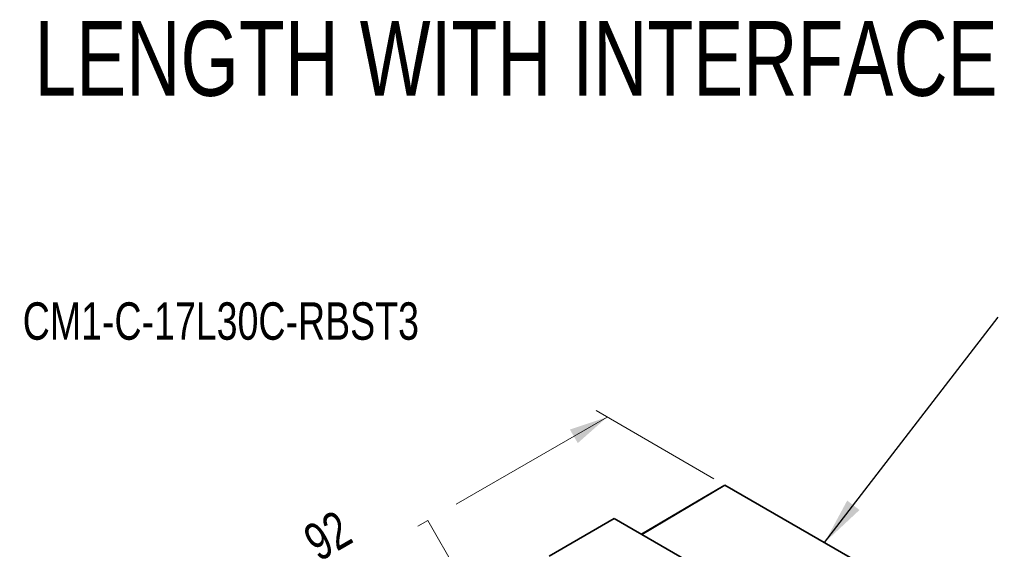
# Model space of a CAD drawing. Header units: millimetres. Extents: x 11 to 421, y 5 to 275.
# Tile 12 of 20: x 136 to 199, y 63 to 97. Entities that reach past the tile are written whole.
import ezdxf

# ---------------------------------------------------------------- set-up
doc = ezdxf.new("R2010")
doc.units = ezdxf.units.MM
doc.styles.add('SLDTEXTSTYLE0', font='TXT', dxfattribs={"width": 0.75})
doc.dimstyles.new('SLDDIMSTYLE4', dxfattribs={"dimtxt": 0.18, "dimasz": 3, "dimexe": 0, "dimexo": 0.0625, "dimgap": 0, "dimtad": 0, "dimtih": 1, "dimtoh": 1, "dimdec": 0, "dimrnd": 1e-09, "dimzin": 0, "dimdsep": 46, "dimtxsty": 'Standard', "dimsah": 1, "dimcen": 0.09, "dimadec": 0, "dimazin": 0, "dimtfac": 3, "dimtdec": 0, "dimtofl": 0, "dimtmove": 0, "dimatfit": 3, "dimfxl": 1, "dimfrac": 2, "dimtolj": 1, "dimtzin": 0, "dimarcsym": 0})
doc.dimstyles.new('SLDDIMSTYLE5', dxfattribs={"dimtxt": 2.38125, "dimasz": 3, "dimexe": 0, "dimexo": 0.0625, "dimgap": 0.595313, "dimtad": 0, "dimdec": 0, "dimlfac": 2, "dimrnd": 1e-09, "dimzin": 12, "dimdsep": 46, "dimtxsty": 'SLDTEXTSTYLE0', "dimsah": 1, "dimcen": 0.09, "dimadec": 0, "dimazin": 3, "dimtfac": 1, "dimtdec": 0, "dimtofl": 0, "dimtmove": 0, "dimatfit": 3, "dimfxl": 1, "dimfrac": 2, "dimtolj": 1, "dimtzin": 12, "dimarcsym": 0})

# ---------------------------------------------------------------- blocks, each defined once
blk = doc.blocks.new('SW_NOTE_0_15')
at = {"color": 0, "linetype": 'Continuous', "lineweight": 0, "insert": (0.576, 0.599), "char_height": 2.38125, "attachment_point": 1, "style": 'SLDTEXTSTYLE0'}
blk.add_mtext('CM1-C-17L30C-RBST3', dxfattribs=at)
blk = doc.blocks.new('_D_8')
at = {"color": 7, "linetype": 'Continuous', "lineweight": 0}
for p, q in [((180.128, 67.405), (172.631, 71.735)), ((173.338, 71.327), (163.724, 65.776)), ((161.29, 64.372), (161.918, 64.734)), ((161.918, 64.734), (163.809, 61.457)), ((163.809, 61.457), (163.182, 61.095)), ((152.911, 59.535), (152.284, 59.173)), ((152.284, 59.173), (154.176, 55.896)), ((140.988, 52.652), (150.478, 58.13)), ((154.176, 55.896), (154.803, 56.258)), ((145.559, 50.012), (140.281, 53.06))]:
    blk.add_line(p, q, dxfattribs=at)
at = {"color": 7, "linetype": 'Continuous', "lineweight": 18}
for points in [[(173.338, 71.327), (170.967, 70.535), (171.467, 69.669)], [(140.988, 52.652), (143.36, 53.443), (142.86, 54.309)]]:
    blk.add_solid(points, dxfattribs=at)
at = {"color": 7, "linetype": 'Continuous', "lineweight": 18, "char_height": 2.3813, "attachment_point": 1, "rotation": 29.99731, "style": 'SLDTEXTSTYLE0'}
for s, insert in [('92', (153.801, 64.15)), ('3.6024', (153.268, 58.916))]:
    blk.add_mtext(s, dxfattribs=dict(at, insert=insert))

msp = doc.modelspace()

# ---------------------------------------------------------------- linework, layer by layer
at = {"color": 7, "linetype": 'Continuous', "lineweight": 35}
for p, q in [((180.835, 66.996), (175.536, 63.861)), ((179.438, 66.19), (180.835, 66.996)), ((180.835, 66.996), (193.013, 59.962)), ((175.518, 63.871), (179.438, 66.19)), ((173.79, 64.869), (169.654, 62.481)), ((173.79, 64.869), (185.917, 57.864))]:
    msp.add_line(p, q, dxfattribs=at)

# ---------------------------------------------------------------- block references
at = {"color": 7, "linetype": 'Continuous', "lineweight": 0}
msp.add_blockref('SW_NOTE_0_15', (135.569, 78.032), dxfattribs=at)

# ---------------------------------------------------------------- texts
at = {"color": 7, "linetype": 'Continuous', "lineweight": 0, "insert": (117.788, 96.54), "char_height": 4.7625, "attachment_point": 1, "style": 'SLDTEXTSTYLE0'}
msp.add_mtext('MOTOR LENGTH WITH INTERFACE', dxfattribs=at)

# ---------------------------------------------------------------- dimensions: what is measured, and where the dimension line sits
at = {"color": 7, "linetype": 'Continuous', "lineweight": 18}
dim = msp.add_linear_dim(base=(173.338, 71.327), p1=(146.266, 49.603), p2=(180.835, 66.996), angle=29.99731, dimstyle='SLDDIMSTYLE5', dxfattribs=at)
dim.commit()
dim.dimension.update_dxf_attribs({"geometry": '_D_8', "text_midpoint": (157.101, 61.953), "dimtype": 160})

# ---------------------------------------------------------------- leaders
at = {"color": 7, "linetype": 'Continuous', "lineweight": 0}
msp.add_leader([(187.173, 63.335), (198.228, 77.685)], dimstyle='SLDDIMSTYLE4', dxfattribs=at)

doc.saveas('drawing.dxf')
